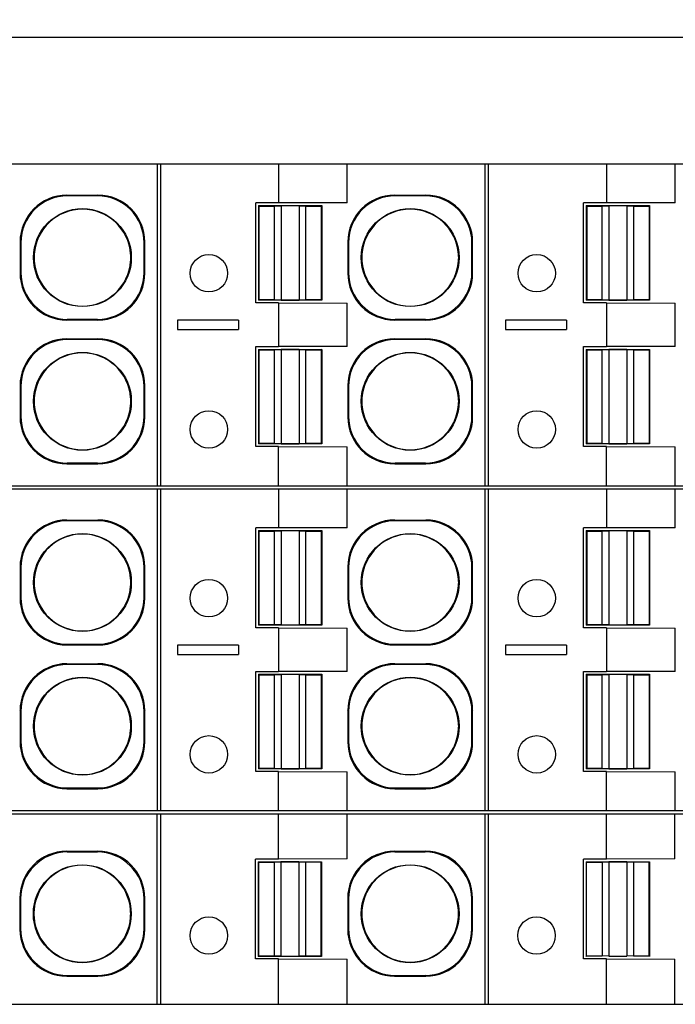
# Model space of a CAD drawing. Header units: inches. Extents: x 0 to 22, y 0 to 17.
# Tile 20 of 24: x 12.354 to 13.181, y 12.29 to 13.531. Entities that reach past the tile are written whole.
import ezdxf

# ---------------------------------------------------------------- set-up
doc = ezdxf.new("R2010")
doc.units = ezdxf.units.IN
doc.header["$LTSCALE"] = 1.21
doc.header["$MEASUREMENT"] = 0
doc.layers.get('0').update_dxf_attribs({"linetype": 'CONTINUOUS'})
doc.layers.add('DIMENSIONS', color=7, linetype='CONTINUOUS')
doc.styles.get("Standard").update_dxf_attribs({"font": 'txt', "width": 0.8})
doc.dimstyles.new('DIMSTYLE_1', dxfattribs={"dimtxt": 0.125, "dimasz": 0.18, "dimexe": 0.125, "dimexo": 0.0625, "dimgap": 0.0625, "dimtad": 0, "dimtih": 1, "dimtoh": 1, "dimdsep": 46, "dimtxsty": 'STANDARD', "dimblk": '_FILLED', "dimblk1": '_FILLED', "dimblk2": '_FILLED', "dimcen": 0.09, "dimadec": 0, "dimazin": 0, "dimtp": 0.01, "dimtm": 0.01, "dimtfac": 1, "dimtofl": 0, "dimtmove": 0, "dimatfit": 3, "dimldrblk": '_FILLED', "dimfxl": 1, "dimtolj": 1, "dimarcsym": 0})

# ---------------------------------------------------------------- blocks, each defined once
blk = doc.blocks.new('_FILLED')
at = {"color": 0, "linetype": 'BYBLOCK'}
blk.add_solid([(0, 0), (-1, 0.1736), (-1, -0.1736)], dxfattribs=at)
blk = doc.blocks.new('*D1')
at = {"layer": 'DIMENSIONS', "color": 2, "linetype": 'CONTINUOUS'}
for p, q in [((8.957, 13.5713), (8.957, 14.3838)), ((13.9245, 13.3173), (13.9245, 14.3838)), ((8.957, 14.2588), (10.6658, 14.2588)), ((13.9245, 14.2588), (12.2158, 14.2588))]:
    blk.add_line(p, q, dxfattribs=at)
at = {"layer": 'DIMENSIONS', "color": 2, "linetype": 'CONTINUOUS', "xscale": 0.18, "yscale": 0.18, "zscale": 0.18}
for p, rotation in [((8.957, 14.2588), 180), ((13.9245, 14.2588), 359.999999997)]:
    blk.add_blockref('_FILLED', p, dxfattribs=dict(at, rotation=rotation))
at = {"layer": 'DIMENSIONS', "color": 2, "linetype": 'CONTINUOUS', "insert": (11.4408, 14.3213), "char_height": 0.125, "width": 1.425, "attachment_point": 2, "line_spacing_factor": 0.9}
blk.add_mtext('126.17{\\Ftxt.shx;\\W1.000000;\\H0.125000; }[4.967]', dxfattribs=at)

msp = doc.modelspace()

# ---------------------------------------------------------------- linework, layer by layer
at = {"color": 7, "linetype": 'CONTINUOUS'}
for p, q in [((8.957, 13.5088), (13.7759, 13.5088)), ((11.5438, 13.3493), (13.7786, 13.3493)), ((12.528, 12.9438), (12.528, 13.3493)), ((12.5319, 13.3493), (12.5319, 12.9438)), ((12.6809, 13.3493), (12.6809, 13.3001)), ((12.7674, 13.3004), (12.7674, 13.3493)), ((12.9414, 12.9438), (12.9414, 13.3493)), ((12.9453, 13.3493), (12.9453, 12.9438)), ((13.0943, 13.3493), (13.0943, 13.3001)), ((13.1808, 13.3004), (13.1808, 13.3493)), ((12.414, 13.3099), (12.4531, 13.3099)), ((12.414, 13.3099), (12.4148, 13.309)), ((12.4523, 13.309), (12.4148, 13.309)), ((12.4523, 13.309), (12.4531, 13.3099)), ((12.8273, 13.3099), (12.8665, 13.3099)), ((12.8273, 13.3099), (12.8282, 13.309)), ((12.8656, 13.309), (12.8282, 13.309)), ((12.8656, 13.309), (12.8665, 13.3099)), ((12.6809, 13.3001), (12.6521, 13.3001)), ((12.6521, 13.1741), (12.6521, 13.3001)), ((12.6554, 13.2967), (12.7353, 13.2967)), ((12.6554, 13.2967), (12.6554, 13.1775)), ((12.6554, 13.2967), (12.656, 13.2962)), ((12.656, 13.2962), (12.6757, 13.2962)), ((12.656, 13.2962), (12.656, 13.1781)), ((12.6757, 13.2962), (12.684, 13.2965)), ((12.6757, 13.1781), (12.6757, 13.2962)), ((12.7674, 13.3004), (12.6809, 13.3001)), ((12.7067, 13.2965), (12.684, 13.2965)), ((12.684, 13.2965), (12.684, 13.1777)), ((12.7067, 13.2965), (12.715, 13.2962)), ((12.7067, 13.2965), (12.7067, 13.1777)), ((12.715, 13.2962), (12.7347, 13.2962)), ((12.715, 13.2962), (12.715, 13.1781)), ((12.7353, 13.2967), (12.7347, 13.2962)), ((12.7347, 13.2962), (12.7347, 13.1781)), ((12.7353, 13.2967), (12.7353, 13.1775)), ((13.0943, 13.3001), (13.0654, 13.3001)), ((13.0654, 13.1741), (13.0654, 13.3001)), ((13.0688, 13.2967), (13.1487, 13.2967)), ((13.0688, 13.2967), (13.0694, 13.2962)), ((13.0688, 13.2967), (13.0688, 13.1775)), ((13.0694, 13.2962), (13.0891, 13.2962)), ((13.0694, 13.2962), (13.0694, 13.1781)), ((13.0891, 13.2962), (13.0974, 13.2965)), ((13.0891, 13.1781), (13.0891, 13.2962)), ((13.1808, 13.3004), (13.0943, 13.3001)), ((13.1201, 13.2965), (13.0974, 13.2965)), ((13.0974, 13.2965), (13.0974, 13.1777)), ((13.1201, 13.2965), (13.1284, 13.2962)), ((13.1201, 13.2965), (13.1201, 13.1777)), ((13.1284, 13.2962), (13.1481, 13.2962)), ((13.1284, 13.2962), (13.1284, 13.1781)), ((13.1487, 13.2967), (13.1481, 13.2962)), ((13.1481, 13.2962), (13.1481, 13.1781)), ((13.1487, 13.2967), (13.1487, 13.1775)), ((12.3549, 13.2508), (12.3549, 13.2116)), ((12.3558, 13.2499), (12.3549, 13.2508)), ((12.3558, 13.2499), (12.3558, 13.2125)), ((12.5122, 13.2508), (12.5113, 13.2499)), ((12.5113, 13.2125), (12.5113, 13.2499)), ((12.5122, 13.2116), (12.5122, 13.2508)), ((12.7683, 13.2508), (12.7683, 13.2116)), ((12.7692, 13.2499), (12.7683, 13.2508)), ((12.7692, 13.2499), (12.7692, 13.2125)), ((12.9256, 13.2508), (12.9247, 13.2499)), ((12.9247, 13.2125), (12.9247, 13.2499)), ((12.9256, 13.2116), (12.9256, 13.2508)), ((12.3727, 13.2269), (12.3727, 13.2356)), ((12.4944, 13.2356), (12.4944, 13.2269)), ((12.7861, 13.2269), (12.7861, 13.2356)), ((12.9078, 13.2356), (12.9078, 13.2269)), ((12.3549, 13.2116), (12.3558, 13.2125)), ((12.5113, 13.2125), (12.5122, 13.2116)), ((12.7683, 13.2116), (12.7692, 13.2125)), ((12.9247, 13.2125), (12.9256, 13.2116)), ((12.656, 13.1781), (12.6554, 13.1775)), ((12.7353, 13.1775), (12.6554, 13.1775)), ((12.6757, 13.1781), (12.656, 13.1781)), ((12.684, 13.1777), (12.6757, 13.1781)), ((12.684, 13.1777), (12.7067, 13.1777)), ((12.715, 13.1781), (12.7067, 13.1777)), ((12.7347, 13.1781), (12.715, 13.1781)), ((12.7353, 13.1775), (12.7347, 13.1781)), ((13.0694, 13.1781), (13.0688, 13.1775)), ((13.1487, 13.1775), (13.0688, 13.1775)), ((13.0891, 13.1781), (13.0694, 13.1781)), ((13.0974, 13.1777), (13.0891, 13.1781)), ((13.0974, 13.1777), (13.1201, 13.1777)), ((13.1284, 13.1781), (13.1201, 13.1777)), ((13.1481, 13.1781), (13.1284, 13.1781)), ((13.1487, 13.1775), (13.1481, 13.1781)), ((12.6809, 13.1741), (12.6521, 13.1741)), ((12.6809, 13.1741), (12.7674, 13.1739)), ((12.6809, 13.1741), (12.6809, 13.119)), ((12.7674, 13.1193), (12.7674, 13.1739)), ((13.0943, 13.1741), (13.0654, 13.1741)), ((13.0943, 13.1741), (13.1808, 13.1739)), ((13.0943, 13.1741), (13.0943, 13.119)), ((13.1808, 13.1193), (13.1808, 13.1739)), ((12.4148, 13.1535), (12.414, 13.1526)), ((12.414, 13.1526), (12.4531, 13.1526)), ((12.4148, 13.1535), (12.4523, 13.1535)), ((12.4531, 13.1526), (12.4523, 13.1535)), ((12.6304, 13.1525), (12.5536, 13.1525)), ((12.5536, 13.1525), (12.5536, 13.1407)), ((12.6304, 13.1525), (12.6304, 13.1407)), ((12.8282, 13.1535), (12.8273, 13.1526)), ((12.8273, 13.1526), (12.8665, 13.1526)), ((12.8282, 13.1535), (12.8656, 13.1535)), ((12.8665, 13.1526), (12.8656, 13.1535)), ((13.0438, 13.1525), (12.967, 13.1525)), ((12.967, 13.1525), (12.967, 13.1407)), ((13.0438, 13.1525), (13.0438, 13.1407)), ((12.5536, 13.1407), (12.6304, 13.1407)), ((12.967, 13.1407), (13.0438, 13.1407)), ((12.414, 13.1288), (12.4531, 13.1288)), ((12.414, 13.1288), (12.4148, 13.1279)), ((12.4523, 13.1279), (12.4148, 13.1279)), ((12.4523, 13.1279), (12.4531, 13.1288)), ((12.8273, 13.1288), (12.8665, 13.1288)), ((12.8273, 13.1288), (12.8282, 13.1279)), ((12.8656, 13.1279), (12.8282, 13.1279)), ((12.8656, 13.1279), (12.8665, 13.1288)), ((12.6521, 13.119), (12.6809, 13.119)), ((12.6521, 12.993), (12.6521, 13.119)), ((12.6554, 13.1156), (12.7353, 13.1156)), ((12.6554, 13.1156), (12.6554, 12.9964)), ((12.6554, 13.1156), (12.656, 13.1151)), ((12.656, 13.1151), (12.6757, 13.1151)), ((12.656, 13.1151), (12.656, 12.997)), ((12.6757, 13.1151), (12.684, 13.1154)), ((12.6757, 12.997), (12.6757, 13.1151)), ((12.7674, 13.1193), (12.6809, 13.119)), ((12.7067, 13.1154), (12.684, 13.1154)), ((12.684, 13.1154), (12.684, 12.9966)), ((12.7067, 13.1154), (12.715, 13.1151)), ((12.7067, 13.1154), (12.7067, 12.9966)), ((12.715, 13.1151), (12.7347, 13.1151)), ((12.715, 13.1151), (12.715, 12.997)), ((12.7353, 13.1156), (12.7347, 13.1151)), ((12.7347, 13.1151), (12.7347, 12.997)), ((12.7353, 13.1156), (12.7353, 12.9964)), ((13.0654, 13.119), (13.0943, 13.119)), ((13.0654, 12.993), (13.0654, 13.119)), ((13.0688, 13.1156), (13.1487, 13.1156)), ((13.0688, 13.1156), (13.0694, 13.1151)), ((13.0688, 13.1156), (13.0688, 12.9964)), ((13.0694, 13.1151), (13.0891, 13.1151)), ((13.0694, 13.1151), (13.0694, 12.997)), ((13.0891, 13.1151), (13.0974, 13.1154)), ((13.0891, 12.997), (13.0891, 13.1151)), ((13.1808, 13.1193), (13.0943, 13.119)), ((13.1201, 13.1154), (13.0974, 13.1154)), ((13.0974, 13.1154), (13.0974, 12.9966)), ((13.1201, 13.1154), (13.1284, 13.1151)), ((13.1201, 13.1154), (13.1201, 12.9966)), ((13.1284, 13.1151), (13.1481, 13.1151)), ((13.1284, 13.1151), (13.1284, 12.997)), ((13.1487, 13.1156), (13.1481, 13.1151)), ((13.1481, 13.1151), (13.1481, 12.997)), ((13.1487, 13.1156), (13.1487, 12.9964)), ((12.3549, 13.0697), (12.3549, 13.0305)), ((12.3558, 13.0688), (12.3549, 13.0697)), ((12.3558, 13.0688), (12.3558, 13.0314)), ((12.5122, 13.0697), (12.5113, 13.0688)), ((12.5113, 13.0314), (12.5113, 13.0688)), ((12.5122, 13.0305), (12.5122, 13.0697)), ((12.7692, 13.0688), (12.7683, 13.0697)), ((12.7683, 13.0697), (12.7683, 13.0305)), ((12.7692, 13.0688), (12.7692, 13.0314)), ((12.9256, 13.0697), (12.9247, 13.0688)), ((12.9247, 13.0314), (12.9247, 13.0688)), ((12.9256, 13.0305), (12.9256, 13.0697)), ((12.3727, 13.0458), (12.3727, 13.0545)), ((12.4944, 13.0545), (12.4944, 13.0458)), ((12.7861, 13.0458), (12.7861, 13.0545)), ((12.9078, 13.0545), (12.9078, 13.0458)), ((12.3549, 13.0305), (12.3558, 13.0314)), ((12.5113, 13.0314), (12.5122, 13.0305)), ((12.7683, 13.0305), (12.7692, 13.0314)), ((12.9247, 13.0314), (12.9256, 13.0305)), ((12.6809, 12.993), (12.6521, 12.993)), ((12.656, 12.997), (12.6554, 12.9964)), ((12.7353, 12.9964), (12.6554, 12.9964)), ((12.6757, 12.997), (12.656, 12.997)), ((12.684, 12.9966), (12.6757, 12.997)), ((12.6809, 12.993), (12.7674, 12.9928)), ((12.6809, 12.9438), (12.6809, 12.993)), ((12.684, 12.9966), (12.7067, 12.9966)), ((12.715, 12.997), (12.7067, 12.9966)), ((12.7347, 12.997), (12.715, 12.997)), ((12.7353, 12.9964), (12.7347, 12.997)), ((12.7674, 12.9438), (12.7674, 12.9928)), ((13.0943, 12.993), (13.0654, 12.993)), ((13.0694, 12.997), (13.0688, 12.9964)), ((13.1487, 12.9964), (13.0688, 12.9964)), ((13.0891, 12.997), (13.0694, 12.997)), ((13.0974, 12.9966), (13.0891, 12.997)), ((13.0943, 12.993), (13.1808, 12.9928)), ((13.0943, 12.9438), (13.0943, 12.993)), ((13.0974, 12.9966), (13.1201, 12.9966)), ((13.1284, 12.997), (13.1201, 12.9966)), ((13.1481, 12.997), (13.1284, 12.997)), ((13.1487, 12.9964), (13.1481, 12.997)), ((13.1808, 12.9438), (13.1808, 12.9928)), ((12.4148, 12.9724), (12.414, 12.9715)), ((12.414, 12.9715), (12.4531, 12.9715)), ((12.4148, 12.9724), (12.4523, 12.9724)), ((12.4531, 12.9715), (12.4523, 12.9724)), ((12.8282, 12.9724), (12.8273, 12.9715)), ((12.8273, 12.9715), (12.8665, 12.9715)), ((12.8282, 12.9724), (12.8656, 12.9724)), ((12.8665, 12.9715), (12.8656, 12.9724)), ((11.5438, 12.9438), (13.7786, 12.9438)), ((11.5438, 12.9399), (13.7786, 12.9399)), ((12.528, 12.5344), (12.528, 12.9399)), ((12.5319, 12.9399), (12.5319, 12.5344)), ((12.6809, 12.9399), (12.6809, 12.8907)), ((12.7674, 12.8909), (12.7674, 12.9399)), ((12.9414, 12.5344), (12.9414, 12.9399)), ((12.9453, 12.9399), (12.9453, 12.5344)), ((13.0943, 12.9399), (13.0943, 12.8907)), ((13.1808, 12.8909), (13.1808, 12.9399)), ((12.414, 12.9004), (12.4531, 12.9004)), ((12.414, 12.9004), (12.4148, 12.8995)), ((12.4523, 12.8995), (12.4148, 12.8995)), ((12.4523, 12.8995), (12.4531, 12.9004)), ((12.8273, 12.9004), (12.8665, 12.9004)), ((12.8273, 12.9004), (12.8282, 12.8995)), ((12.8656, 12.8995), (12.8282, 12.8995)), ((12.8656, 12.8995), (12.8665, 12.9004)), ((12.6809, 12.8907), (12.6521, 12.8907)), ((12.6521, 12.7647), (12.6521, 12.8907)), ((12.6554, 12.8873), (12.7353, 12.8873)), ((12.6554, 12.8873), (12.656, 12.8867)), ((12.6554, 12.8873), (12.6554, 12.7681)), ((12.656, 12.8867), (12.6757, 12.8867)), ((12.656, 12.8867), (12.656, 12.7686)), ((12.6757, 12.8867), (12.684, 12.8871)), ((12.6757, 12.7686), (12.6757, 12.8867)), ((12.7674, 12.8909), (12.6809, 12.8907)), ((12.7067, 12.8871), (12.684, 12.8871)), ((12.684, 12.8871), (12.684, 12.7683)), ((12.7067, 12.8871), (12.715, 12.8867)), ((12.7067, 12.8871), (12.7067, 12.7683)), ((12.715, 12.8867), (12.7347, 12.8867)), ((12.715, 12.8867), (12.715, 12.7686)), ((12.7353, 12.8873), (12.7347, 12.8867)), ((12.7347, 12.8867), (12.7347, 12.7686)), ((12.7353, 12.8873), (12.7353, 12.7681)), ((13.0943, 12.8907), (13.0654, 12.8907)), ((13.0654, 12.7647), (13.0654, 12.8907)), ((13.0688, 12.8873), (13.1487, 12.8873)), ((13.0688, 12.8873), (13.0694, 12.8867)), ((13.0688, 12.8873), (13.0688, 12.7681)), ((13.0694, 12.8867), (13.0891, 12.8867)), ((13.0694, 12.8867), (13.0694, 12.7686)), ((13.0891, 12.8867), (13.0974, 12.8871)), ((13.0891, 12.7686), (13.0891, 12.8867)), ((13.1808, 12.8909), (13.0943, 12.8907)), ((13.1201, 12.8871), (13.0974, 12.8871)), ((13.0974, 12.8871), (13.0974, 12.7683)), ((13.1201, 12.8871), (13.1284, 12.8867)), ((13.1201, 12.8871), (13.1201, 12.7683)), ((13.1284, 12.8867), (13.1481, 12.8867)), ((13.1284, 12.8867), (13.1284, 12.7686)), ((13.1487, 12.8873), (13.1481, 12.8867)), ((13.1481, 12.8867), (13.1481, 12.7686)), ((13.1487, 12.8873), (13.1487, 12.7681)), ((12.3558, 12.8405), (12.3549, 12.8414)), ((12.3549, 12.8414), (12.3549, 12.8022)), ((12.3558, 12.8405), (12.3558, 12.8031)), ((12.5122, 12.8414), (12.5113, 12.8405)), ((12.5113, 12.8031), (12.5113, 12.8405)), ((12.5122, 12.8022), (12.5122, 12.8414)), ((12.7692, 12.8405), (12.7683, 12.8414)), ((12.7683, 12.8414), (12.7683, 12.8022)), ((12.7692, 12.8405), (12.7692, 12.8031)), ((12.9256, 12.8414), (12.9247, 12.8405)), ((12.9247, 12.8031), (12.9247, 12.8405)), ((12.9256, 12.8022), (12.9256, 12.8414)), ((12.3727, 12.8174), (12.3727, 12.8261)), ((12.4944, 12.8261), (12.4944, 12.8174)), ((12.7861, 12.8174), (12.7861, 12.8261)), ((12.9078, 12.8261), (12.9078, 12.8174)), ((12.3549, 12.8022), (12.3558, 12.8031)), ((12.5113, 12.8031), (12.5122, 12.8022)), ((12.7683, 12.8022), (12.7692, 12.8031)), ((12.9247, 12.8031), (12.9256, 12.8022)), ((12.656, 12.7686), (12.6554, 12.7681)), ((12.7353, 12.7681), (12.6554, 12.7681)), ((12.6757, 12.7686), (12.656, 12.7686)), ((12.684, 12.7683), (12.6757, 12.7686)), ((12.684, 12.7683), (12.7067, 12.7683)), ((12.715, 12.7686), (12.7067, 12.7683)), ((12.7347, 12.7686), (12.715, 12.7686)), ((12.7353, 12.7681), (12.7347, 12.7686)), ((13.0694, 12.7686), (13.0688, 12.7681)), ((13.1487, 12.7681), (13.0688, 12.7681)), ((13.0891, 12.7686), (13.0694, 12.7686)), ((13.0974, 12.7683), (13.0891, 12.7686)), ((13.0974, 12.7683), (13.1201, 12.7683)), ((13.1284, 12.7686), (13.1201, 12.7683)), ((13.1481, 12.7686), (13.1284, 12.7686)), ((13.1487, 12.7681), (13.1481, 12.7686)), ((12.6809, 12.7647), (12.6521, 12.7647)), ((12.6809, 12.7647), (12.7674, 12.7644)), ((12.6809, 12.7647), (12.6809, 12.7096)), ((12.7674, 12.7098), (12.7674, 12.7644)), ((13.0943, 12.7647), (13.0654, 12.7647)), ((13.0943, 12.7647), (13.1808, 12.7644)), ((13.0943, 12.7647), (13.0943, 12.7096)), ((13.1808, 12.7098), (13.1808, 12.7644)), ((12.4148, 12.744), (12.414, 12.7431)), ((12.414, 12.7431), (12.4531, 12.7431)), ((12.4148, 12.744), (12.4523, 12.744)), ((12.4531, 12.7431), (12.4523, 12.744)), ((12.6304, 12.743), (12.5536, 12.743)), ((12.5536, 12.743), (12.5536, 12.7312)), ((12.6304, 12.743), (12.6304, 12.7312)), ((12.8282, 12.744), (12.8273, 12.7431)), ((12.8273, 12.7431), (12.8665, 12.7431)), ((12.8282, 12.744), (12.8656, 12.744)), ((12.8665, 12.7431), (12.8656, 12.744)), ((13.0438, 12.743), (12.967, 12.743)), ((12.967, 12.743), (12.967, 12.7312)), ((13.0438, 12.743), (13.0438, 12.7312)), ((12.5536, 12.7312), (12.6304, 12.7312)), ((12.967, 12.7312), (13.0438, 12.7312)), ((12.414, 12.7193), (12.4531, 12.7193)), ((12.414, 12.7193), (12.4148, 12.7184)), ((12.4523, 12.7184), (12.4148, 12.7184)), ((12.4523, 12.7184), (12.4531, 12.7193)), ((12.8273, 12.7193), (12.8665, 12.7193)), ((12.8273, 12.7193), (12.8282, 12.7184)), ((12.8656, 12.7184), (12.8282, 12.7184)), ((12.8656, 12.7184), (12.8665, 12.7193)), ((12.6521, 12.7096), (12.6809, 12.7096)), ((12.6521, 12.5836), (12.6521, 12.7096)), ((12.6554, 12.7062), (12.7353, 12.7062)), ((12.6554, 12.7062), (12.656, 12.7056)), ((12.6554, 12.7062), (12.6554, 12.5869)), ((12.656, 12.7056), (12.6757, 12.7056)), ((12.656, 12.7056), (12.656, 12.5875)), ((12.6757, 12.7056), (12.684, 12.706)), ((12.6757, 12.5875), (12.6757, 12.7056)), ((12.7674, 12.7098), (12.6809, 12.7096)), ((12.7067, 12.706), (12.684, 12.706)), ((12.684, 12.706), (12.684, 12.5872)), ((12.7067, 12.706), (12.715, 12.7056)), ((12.7067, 12.706), (12.7067, 12.5872)), ((12.715, 12.7056), (12.7347, 12.7056)), ((12.715, 12.7056), (12.715, 12.5875)), ((12.7353, 12.7062), (12.7347, 12.7056)), ((12.7347, 12.7056), (12.7347, 12.5875)), ((12.7353, 12.7062), (12.7353, 12.5869)), ((13.0654, 12.7096), (13.0943, 12.7096)), ((13.0654, 12.5836), (13.0654, 12.7096)), ((13.0688, 12.7062), (13.1487, 12.7062)), ((13.0688, 12.7062), (13.0694, 12.7056)), ((13.0688, 12.7062), (13.0688, 12.5869)), ((13.0694, 12.7056), (13.0891, 12.7056)), ((13.0694, 12.7056), (13.0694, 12.5875)), ((13.0891, 12.7056), (13.0974, 12.706)), ((13.0891, 12.5875), (13.0891, 12.7056)), ((13.1808, 12.7098), (13.0943, 12.7096)), ((13.1201, 12.706), (13.0974, 12.706)), ((13.0974, 12.706), (13.0974, 12.5872)), ((13.1201, 12.706), (13.1284, 12.7056)), ((13.1201, 12.706), (13.1201, 12.5872)), ((13.1284, 12.7056), (13.1481, 12.7056)), ((13.1284, 12.7056), (13.1284, 12.5875)), ((13.1487, 12.7062), (13.1481, 12.7056)), ((13.1481, 12.7056), (13.1481, 12.5875)), ((13.1487, 12.7062), (13.1487, 12.5869)), ((12.3558, 12.6594), (12.3549, 12.6603)), ((12.3549, 12.6603), (12.3549, 12.6211)), ((12.3558, 12.6594), (12.3558, 12.622)), ((12.5122, 12.6603), (12.5113, 12.6594)), ((12.5113, 12.622), (12.5113, 12.6594)), ((12.5122, 12.6211), (12.5122, 12.6603)), ((12.7692, 12.6594), (12.7683, 12.6603)), ((12.7683, 12.6603), (12.7683, 12.6211)), ((12.7692, 12.6594), (12.7692, 12.622)), ((12.9256, 12.6603), (12.9247, 12.6594)), ((12.9247, 12.622), (12.9247, 12.6594)), ((12.9256, 12.6211), (12.9256, 12.6603)), ((12.3727, 12.6363), (12.3727, 12.645)), ((12.4944, 12.645), (12.4944, 12.6363)), ((12.7861, 12.6363), (12.7861, 12.645)), ((12.9078, 12.645), (12.9078, 12.6363)), ((12.3549, 12.6211), (12.3558, 12.622)), ((12.5113, 12.622), (12.5122, 12.6211)), ((12.7683, 12.6211), (12.7692, 12.622)), ((12.9247, 12.622), (12.9256, 12.6211)), ((12.6809, 12.5836), (12.6521, 12.5836)), ((12.656, 12.5875), (12.6554, 12.5869)), ((12.7353, 12.5869), (12.6554, 12.5869)), ((12.6757, 12.5875), (12.656, 12.5875)), ((12.684, 12.5872), (12.6757, 12.5875)), ((12.6809, 12.5836), (12.7674, 12.5833)), ((12.6809, 12.5344), (12.6809, 12.5836)), ((12.684, 12.5872), (12.7067, 12.5872)), ((12.715, 12.5875), (12.7067, 12.5872)), ((12.7347, 12.5875), (12.715, 12.5875)), ((12.7353, 12.5869), (12.7347, 12.5875)), ((12.7674, 12.5344), (12.7674, 12.5833)), ((13.0943, 12.5836), (13.0654, 12.5836)), ((13.0694, 12.5875), (13.0688, 12.5869)), ((13.1487, 12.5869), (13.0688, 12.5869)), ((13.0891, 12.5875), (13.0694, 12.5875)), ((13.0974, 12.5872), (13.0891, 12.5875)), ((13.0943, 12.5836), (13.1808, 12.5833)), ((13.0943, 12.5344), (13.0943, 12.5836)), ((13.0974, 12.5872), (13.1201, 12.5872)), ((13.1284, 12.5875), (13.1201, 12.5872)), ((13.1481, 12.5875), (13.1284, 12.5875)), ((13.1487, 12.5869), (13.1481, 12.5875)), ((13.1808, 12.5344), (13.1808, 12.5833)), ((12.4148, 12.5629), (12.414, 12.562)), ((12.414, 12.562), (12.4531, 12.562)), ((12.4148, 12.5629), (12.4523, 12.5629)), ((12.4531, 12.562), (12.4523, 12.5629)), ((12.8282, 12.5629), (12.8273, 12.562)), ((12.8273, 12.562), (12.8665, 12.562)), ((12.8282, 12.5629), (12.8656, 12.5629)), ((12.8665, 12.562), (12.8656, 12.5629)), ((11.5438, 12.5344), (13.7786, 12.5344)), ((11.5436, 12.5304), (13.7784, 12.5304)), ((12.5279, 12.2903), (12.5279, 12.5304)), ((12.5318, 12.5304), (12.5318, 12.2903)), ((12.6808, 12.4733), (12.6808, 12.5304)), ((12.7673, 12.4736), (12.7673, 12.5304)), ((12.9413, 12.2903), (12.9413, 12.5304)), ((12.9451, 12.5304), (12.9451, 12.2903)), ((13.0942, 12.4733), (13.0942, 12.5304)), ((13.1807, 12.4736), (13.1807, 12.5304)), ((12.4138, 12.4831), (12.453, 12.4831)), ((12.4138, 12.4831), (12.4147, 12.4822)), ((12.4521, 12.4822), (12.4147, 12.4822)), ((12.4521, 12.4822), (12.453, 12.4831)), ((12.8272, 12.4831), (12.8664, 12.4831)), ((12.8272, 12.4831), (12.8281, 12.4822)), ((12.8655, 12.4822), (12.8281, 12.4822)), ((12.8655, 12.4822), (12.8664, 12.4831)), ((12.6808, 12.4733), (12.6519, 12.4733)), ((12.6519, 12.3474), (12.6519, 12.4733)), ((12.6553, 12.47), (12.7351, 12.47)), ((12.6553, 12.47), (12.6558, 12.4694)), ((12.6553, 12.47), (12.6553, 12.3507)), ((12.6755, 12.4694), (12.6839, 12.4697)), ((12.7673, 12.4736), (12.6808, 12.4733)), ((12.7065, 12.4697), (12.6839, 12.4697)), ((12.6839, 12.4697), (12.6839, 12.351)), ((12.7065, 12.4697), (12.7149, 12.4694)), ((12.7065, 12.4697), (12.7065, 12.351)), ((12.7346, 12.4694), (12.7351, 12.47)), ((12.7351, 12.47), (12.7351, 12.3507)), ((13.0942, 12.4733), (13.0653, 12.4733)), ((13.0653, 12.3474), (13.0653, 12.4733)), ((13.0687, 12.47), (13.1485, 12.47)), ((13.0687, 12.47), (13.0692, 12.4694)), ((13.0687, 12.47), (13.0687, 12.3507)), ((13.0889, 12.4694), (13.0973, 12.4697)), ((13.1807, 12.4736), (13.0942, 12.4733)), ((13.1199, 12.4697), (13.0973, 12.4697)), ((13.0973, 12.4697), (13.0973, 12.351)), ((13.1199, 12.4697), (13.1283, 12.4694)), ((13.1199, 12.4697), (13.1199, 12.351)), ((13.148, 12.4694), (13.1485, 12.47)), ((13.1485, 12.47), (13.1485, 12.3507)), ((12.6558, 12.4694), (12.6755, 12.4694)), ((12.6558, 12.3513), (12.6558, 12.4694)), ((12.6755, 12.4694), (12.6755, 12.3513)), ((12.7346, 12.4694), (12.7149, 12.4694)), ((12.7149, 12.4694), (12.7149, 12.3513)), ((12.7346, 12.3513), (12.7346, 12.4694)), ((13.0692, 12.4694), (13.0889, 12.4694)), ((13.0692, 12.3513), (13.0692, 12.4694)), ((13.0889, 12.4694), (13.0889, 12.3513)), ((13.148, 12.4694), (13.1283, 12.4694)), ((13.1283, 12.4694), (13.1283, 12.3513)), ((13.148, 12.3513), (13.148, 12.4694)), ((12.3556, 12.4231), (12.3548, 12.424)), ((12.3548, 12.424), (12.3548, 12.3848)), ((12.3556, 12.4231), (12.3556, 12.3857)), ((12.5121, 12.424), (12.5112, 12.4231)), ((12.5112, 12.3857), (12.5112, 12.4231)), ((12.5121, 12.3848), (12.5121, 12.424)), ((12.769, 12.4231), (12.7681, 12.424)), ((12.7681, 12.424), (12.7681, 12.3848)), ((12.769, 12.4231), (12.769, 12.3857)), ((12.9254, 12.424), (12.9245, 12.4231)), ((12.9245, 12.3857), (12.9245, 12.4231)), ((12.9254, 12.3848), (12.9254, 12.424)), ((12.3725, 12.4001), (12.3725, 12.4088)), ((12.4943, 12.4088), (12.4943, 12.4001)), ((12.7859, 12.4001), (12.7859, 12.4088)), ((12.9077, 12.4088), (12.9077, 12.4001)), ((12.3548, 12.3848), (12.3556, 12.3857)), ((12.5112, 12.3857), (12.5121, 12.3848)), ((12.7681, 12.3848), (12.769, 12.3857)), ((12.9245, 12.3857), (12.9254, 12.3848)), ((12.6808, 12.3474), (12.6519, 12.3474)), ((12.6553, 12.3507), (12.6558, 12.3513)), ((12.7351, 12.3507), (12.6553, 12.3507)), ((12.6558, 12.3513), (12.6755, 12.3513)), ((12.6839, 12.351), (12.6755, 12.3513)), ((12.6808, 12.3474), (12.7673, 12.3471)), ((12.6808, 12.2903), (12.6808, 12.3474)), ((12.6839, 12.351), (12.7065, 12.351)), ((12.7149, 12.3513), (12.7065, 12.351)), ((12.7149, 12.3513), (12.7346, 12.3513)), ((12.7351, 12.3507), (12.7346, 12.3513)), ((12.7673, 12.2903), (12.7673, 12.3471)), ((13.0942, 12.3474), (13.0653, 12.3474)), ((13.0687, 12.3507), (13.0692, 12.3513)), ((13.0692, 12.3513), (13.0889, 12.3513)), ((13.0973, 12.351), (13.0889, 12.3513)), ((13.0942, 12.3474), (13.1807, 12.3471)), ((13.0942, 12.2903), (13.0942, 12.3474)), ((13.0973, 12.351), (13.1199, 12.351)), ((13.1283, 12.3513), (13.1199, 12.351)), ((13.1283, 12.3513), (13.148, 12.3513)), ((13.1485, 12.3507), (13.148, 12.3513)), ((13.1807, 12.2903), (13.1807, 12.3471)), ((12.4147, 12.3267), (12.4138, 12.3258)), ((12.4138, 12.3258), (12.453, 12.3258)), ((12.4147, 12.3267), (12.4521, 12.3267)), ((12.453, 12.3258), (12.4521, 12.3267)), ((12.8281, 12.3267), (12.8272, 12.3258)), ((12.8272, 12.3258), (12.8664, 12.3258)), ((12.8281, 12.3267), (12.8655, 12.3267)), ((12.8664, 12.3258), (12.8655, 12.3267)), ((11.5436, 12.2903), (13.7784, 12.2903))]:
    msp.add_line(p, q, dxfattribs=at)
for centre, radius in [((12.4335, 13.2312), 0.0617), ((12.8469, 13.2312), 0.0617), ((12.593, 13.2115), 0.0236), ((13.0064, 13.2115), 0.0236), ((12.4335, 13.0501), 0.0617), ((12.8469, 13.0501), 0.0617), ((12.593, 13.0147), 0.0236), ((13.0064, 13.0147), 0.0236), ((12.4335, 12.8218), 0.0617), ((12.8469, 12.8218), 0.0617), ((12.593, 12.8021), 0.0236), ((13.0064, 12.8021), 0.0236), ((12.4335, 12.6407), 0.0617), ((12.8469, 12.6407), 0.0617), ((12.593, 12.6052), 0.0236), ((13.0064, 12.6052), 0.0236), ((12.4334, 12.4044), 0.0617), ((12.8468, 12.4044), 0.0617), ((12.5929, 12.3769), 0.0236), ((13.0062, 12.3769), 0.0236)]:
    msp.add_circle(centre, radius, dxfattribs=at)
for centre, radius, start, end in [((12.4335, 13.2312), 0.061, 4.0694, 175.9306), ((12.8469, 13.2312), 0.061, 4.0694, 175.9306), ((12.4324, 13.2312), 0.0599, 175.8538, 184.1462), ((12.4335, 13.2312), 0.061, 184.0694, 355.9306), ((12.4347, 13.2312), 0.0599, 355.8538, 4.1462), ((12.8458, 13.2312), 0.0599, 175.8538, 184.1462), ((12.8469, 13.2312), 0.061, 184.0694, 355.9306), ((12.8481, 13.2312), 0.0599, 355.8538, 4.1462), ((12.4335, 13.0501), 0.061, 4.0694, 175.9306), ((12.8469, 13.0501), 0.061, 4.0694, 175.9306), ((12.4324, 13.0501), 0.0599, 175.8538, 184.1462), ((12.4347, 13.0501), 0.0599, 355.8538, 4.1462), ((12.8458, 13.0501), 0.0599, 175.8538, 184.1462), ((12.8481, 13.0501), 0.0599, 355.8538, 4.1462), ((12.4335, 13.0501), 0.061, 184.0694, 355.9306), ((12.8469, 13.0501), 0.061, 184.0694, 355.9306), ((12.4335, 12.8218), 0.061, 4.0694, 175.9306), ((12.8469, 12.8218), 0.061, 4.0694, 175.9306), ((12.4324, 12.8218), 0.0599, 175.8538, 184.1462), ((12.4335, 12.8218), 0.061, 184.0694, 355.9306), ((12.4347, 12.8218), 0.0599, 355.8538, 4.1462), ((12.8458, 12.8218), 0.0599, 175.8538, 184.1462), ((12.8469, 12.8218), 0.061, 184.0694, 355.9306), ((12.8481, 12.8218), 0.0599, 355.8538, 4.1462), ((12.4335, 12.6407), 0.061, 4.0694, 175.9306), ((12.8469, 12.6407), 0.061, 4.0694, 175.9306), ((12.4324, 12.6407), 0.0599, 175.8538, 184.1462), ((12.4347, 12.6407), 0.0599, 355.8538, 4.1462), ((12.8458, 12.6407), 0.0599, 175.8538, 184.1462), ((12.8481, 12.6407), 0.0599, 355.8538, 4.1462), ((12.4335, 12.6407), 0.061, 184.0694, 355.9306), ((12.8469, 12.6407), 0.061, 184.0694, 355.9306), ((12.4334, 12.4044), 0.061, 4.0694, 175.9306), ((12.8468, 12.4044), 0.061, 4.0694, 175.9306), ((12.4323, 12.4045), 0.0599, 175.8538, 184.1462), ((12.4345, 12.4045), 0.0599, 355.8538, 4.1462), ((12.8457, 12.4045), 0.0599, 175.8538, 184.1462), ((12.8479, 12.4045), 0.0599, 355.8538, 4.1462), ((12.4334, 12.4044), 0.061, 184.0694, 355.9306), ((12.8468, 12.4044), 0.061, 184.0694, 355.9306)]:
    msp.add_arc(centre, radius, start, end, dxfattribs=at)
for centre, major_axis, start_param, end_param in [((12.414, 13.2508), (-0.0418, 0.0418), -0.78536, 0.78536), ((12.4149, 13.2499), (-0.0418, 0.0418), -0.78536, 0.78536), ((12.4522, 13.2499), (0.0418, 0.0418), -0.78536, 0.78536), ((12.4531, 13.2508), (0.0418, 0.0418), -0.78536, 0.78536), ((12.8273, 13.2508), (-0.0418, 0.0418), -0.78536, 0.78536), ((12.8282, 13.2499), (-0.0418, 0.0418), -0.78536, 0.78536), ((12.8656, 13.2499), (0.0418, 0.0418), -0.78536, 0.78536), ((12.8665, 13.2508), (0.0418, 0.0418), -0.78536, 0.78536), ((12.414, 13.2116), (0.0418, 0.0418), 2.356233, 3.926953), ((12.4149, 13.2125), (0.0418, 0.0418), 2.356233, 3.926953), ((12.4522, 13.2125), (-0.0418, 0.0418), -3.926953, -2.356233), ((12.4531, 13.2116), (-0.0418, 0.0418), -3.926953, -2.356233), ((12.8273, 13.2116), (0.0418, 0.0418), 2.356233, 3.926953), ((12.8282, 13.2125), (0.0418, 0.0418), 8.639418, 10.210138), ((12.8656, 13.2125), (-0.0418, 0.0418), 2.356233, 3.926953), ((12.8665, 13.2116), (-0.0418, 0.0418), -3.926953, -2.356233), ((12.414, 13.0697), (-0.0418, 0.0418), -0.78536, 0.78536), ((12.4149, 13.0688), (-0.0418, 0.0418), -0.78536, 0.78536), ((12.4522, 13.0688), (0.0418, 0.0418), -0.78536, 0.78536), ((12.4531, 13.0697), (0.0418, 0.0418), -0.78536, 0.78536), ((12.8273, 13.0697), (-0.0418, 0.0418), -0.78536, 0.78536), ((12.8282, 13.0688), (-0.0418, 0.0418), -0.78536, 0.78536), ((12.8656, 13.0688), (0.0418, 0.0418), -0.78536, 0.78536), ((12.8665, 13.0697), (0.0418, 0.0418), -0.78536, 0.78536), ((12.414, 13.0305), (0.0418, 0.0418), 2.356233, 3.926953), ((12.4149, 13.0314), (0.0418, 0.0418), 2.356233, 3.926953), ((12.4522, 13.0314), (-0.0418, 0.0418), -3.926953, -2.356233), ((12.4531, 13.0305), (-0.0418, 0.0418), -3.926953, -2.356233), ((12.8273, 13.0305), (0.0418, 0.0418), 2.356233, 3.926953), ((12.8282, 13.0314), (0.0418, 0.0418), 8.639418, 10.210138), ((12.8656, 13.0314), (-0.0418, 0.0418), 2.356233, 3.926953), ((12.8665, 13.0305), (-0.0418, 0.0418), -3.926953, -2.356233), ((12.414, 12.8414), (-0.0418, 0.0418), -0.78536, 0.78536), ((12.4149, 12.8405), (-0.0418, 0.0418), -0.78536, 0.78536), ((12.4522, 12.8405), (0.0418, 0.0418), -0.78536, 0.78536), ((12.4531, 12.8414), (0.0418, 0.0418), -0.78536, 0.78536), ((12.8273, 12.8414), (-0.0418, 0.0418), -0.78536, 0.78536), ((12.8282, 12.8405), (-0.0418, 0.0418), -0.78536, 0.78536), ((12.8656, 12.8405), (0.0418, 0.0418), -0.78536, 0.78536), ((12.8665, 12.8414), (0.0418, 0.0418), -0.78536, 0.78536), ((12.414, 12.8022), (0.0418, 0.0418), 2.356233, 3.926953), ((12.4149, 12.8031), (0.0418, 0.0418), 2.356233, 3.926953), ((12.4522, 12.8031), (-0.0418, 0.0418), -3.926953, -2.356233), ((12.4531, 12.8022), (-0.0418, 0.0418), -3.926953, -2.356233), ((12.8273, 12.8022), (0.0418, 0.0418), 2.356233, 3.926953), ((12.8282, 12.8031), (0.0418, 0.0418), 8.639418, 10.210138), ((12.8656, 12.8031), (-0.0418, 0.0418), 2.356233, 3.926953), ((12.8665, 12.8022), (-0.0418, 0.0418), -3.926953, -2.356233), ((12.414, 12.6603), (-0.0418, 0.0418), -0.78536, 0.78536), ((12.4149, 12.6594), (-0.0418, 0.0418), -0.78536, 0.78536), ((12.4522, 12.6594), (0.0418, 0.0418), -0.78536, 0.78536), ((12.4531, 12.6603), (0.0418, 0.0418), -0.78536, 0.78536), ((12.8273, 12.6603), (-0.0418, 0.0418), -0.78536, 0.78536), ((12.8282, 12.6594), (-0.0418, 0.0418), -0.78536, 0.78536), ((12.8656, 12.6594), (0.0418, 0.0418), -0.78536, 0.78536), ((12.8665, 12.6603), (0.0418, 0.0418), -0.78536, 0.78536), ((12.414, 12.6211), (0.0418, 0.0418), 2.356233, 3.926953), ((12.4149, 12.622), (0.0418, 0.0418), 2.356233, 3.926953), ((12.4522, 12.622), (-0.0418, 0.0418), -3.926953, -2.356233), ((12.4531, 12.6211), (-0.0418, 0.0418), -3.926953, -2.356233), ((12.8273, 12.6211), (0.0418, 0.0418), 2.356233, 3.926953), ((12.8282, 12.622), (0.0418, 0.0418), 8.639418, 10.210138), ((12.8656, 12.622), (-0.0418, 0.0418), 2.356233, 3.926953), ((12.8665, 12.6211), (-0.0418, 0.0418), -3.926953, -2.356233), ((12.4138, 12.424), (-0.0418, 0.0418), -0.78536, 0.78536), ((12.4147, 12.4231), (-0.0418, 0.0418), -0.78536, 0.78536), ((12.4521, 12.4231), (0.0418, 0.0418), -0.78536, 0.78536), ((12.453, 12.424), (0.0418, 0.0418), -0.78536, 0.78536), ((12.8272, 12.424), (-0.0418, 0.0418), -0.78536, 0.78536), ((12.8281, 12.4231), (-0.0418, 0.0418), -0.78536, 0.78536), ((12.8655, 12.4231), (0.0418, 0.0418), -0.78536, 0.78536), ((12.8664, 12.424), (0.0418, 0.0418), -0.78536, 0.78536), ((12.4138, 12.3849), (0.0418, 0.0418), 2.356233, 3.926953), ((12.4147, 12.3857), (0.0418, 0.0418), 2.356233, 3.926953), ((12.4521, 12.3857), (-0.0418, 0.0418), -3.926953, -2.356233), ((12.453, 12.3849), (-0.0418, 0.0418), -3.926953, -2.356233), ((12.8272, 12.3849), (0.0418, 0.0418), 2.356233, 3.926953), ((12.8281, 12.3857), (0.0418, 0.0418), 2.356233, 3.926953), ((12.8655, 12.3857), (-0.0418, 0.0418), -3.926953, -2.356233), ((12.8664, 12.3849), (-0.0418, 0.0418), -3.926953, -2.356233)]:
    msp.add_ellipse(centre, major_axis=major_axis, ratio=0.999924, start_param=start_param, end_param=end_param, dxfattribs=at)

# ---------------------------------------------------------------- dimensions: what is measured, and where the dimension line sits
at = {"layer": 'DIMENSIONS', "color": 2, "linetype": 'CONTINUOUS'}
dim = msp.add_linear_dim(base=(13.9245, 14.2588), p1=(8.957, 13.5088), p2=(13.9245, 13.2548), dimstyle='DIMSTYLE_1', dxfattribs=at)
dim.commit()
dim.dimension.update_dxf_attribs({"geometry": '*D1', "text_midpoint": (11.4408, 14.2588), "dimtype": 160})

doc.saveas('drawing.dxf')
